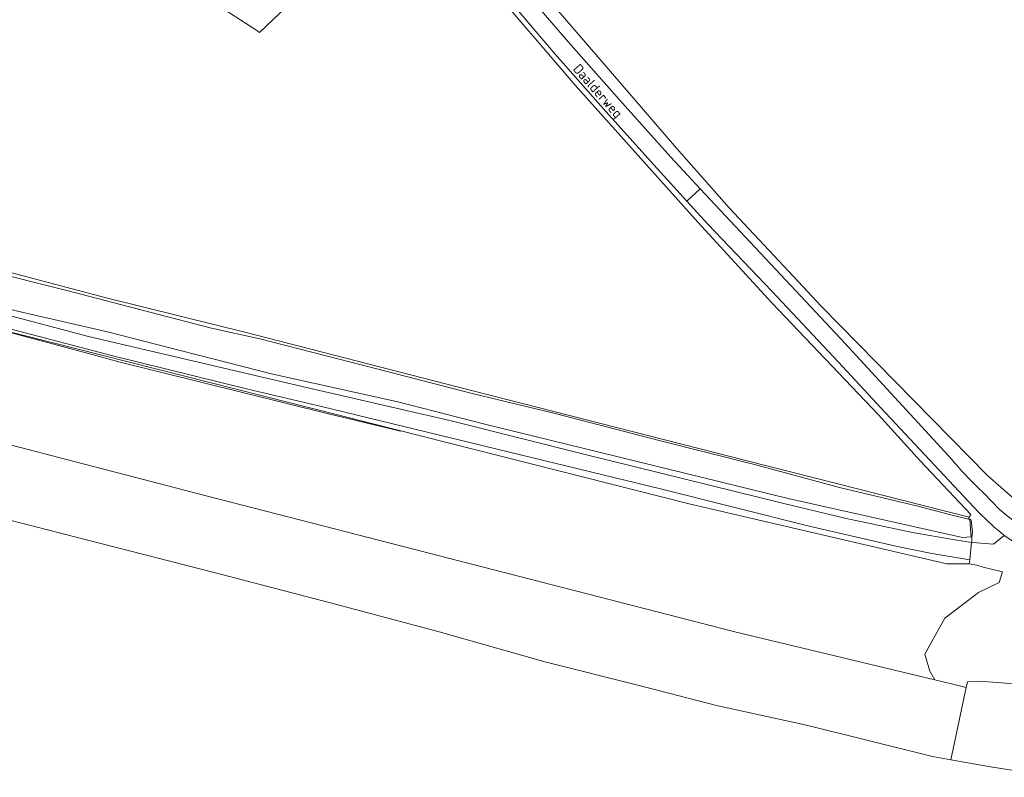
# Model space of a CAD drawing. Extents: x 184422 to 188298, y 343471 to 350189.
# Tile 11 of 256: x 186298 to 186478, y 346570 to 346709. Entities that reach past the tile are written whole.
import ezdxf
from ezdxf.enums import TextEntityAlignment as Align

# ---------------------------------------------------------------- set-up
doc = ezdxf.new("R2010")
doc.units = 0
for name, color, linetype, lineweight in [('B-WA-GR-GRAS-GV', 252, 'Continuous', 13), ('B-WA-GR-GROENVOORZIENING-GV', 252, 'Continuous', 18), ('B-WA-GW-TALUD_KRUIN-G', 252, 'Continuous', 18), ('B-WA-IE-TERREINAFSCHEIDING_KUNSTMATIG_HEKWERK-G', 252, 'IE-TERREINAFSCHEIDING-KUNSTMATIG', 18), ('B-WA-OG-TERREIN_ERF-GV', 252, 'Continuous', 18), ('B-WA-OG-TOPOGRAFIE-T18', 252, 'Continuous', 18), ('B-WA-OG-WEG-GV', 252, 'Continuous', 18), ('B-WA-VH-VERHARDING_ASFALT-GV', 252, 'Continuous', 18), ('B-WA-VH-VERHARDING_HALFVERHARDING-GV', 252, 'Continuous', 18)]:
    doc.layers.add(name, color=color, linetype=linetype, lineweight=lineweight)
doc.styles.add('NLCS-ISO-M1000-T18', font='NLCS-ISO.ttf', dxfattribs={"height": 1.8})
doc.linetypes.add('IE-TERREINAFSCHEIDING-KUNSTMATIG', pattern='A,4,[82,NLCS.SHX,S=0.75,R=90,X=0,Y=0],4,-2', length=10)

msp = doc.modelspace()

# ---------------------------------------------------------------- linework, layer by layer
at = {"layer": 'B-WA-GR-GRAS-GV', "flags": 128}
for points in [[(186379.557, 346730.359), (186407.908, 346697.394), (186418.099, 346685.544), (186427.752, 346674.634), (186435.96, 346665.873), (186442.193, 346659.22), (186444.549, 346656.657), (186475.181, 346625.484), (186480.663, 346620.708), (186484.874, 346618.015), (186488.753, 346616.767), (186491.616, 346616.733), (186494.244, 346617.474), (186497.737, 346619.97), (186500.33, 346622.786), (186507.092, 346632.538), (186514, 346641.931), (186520.319, 346649.722), (186524.124, 346654.13), (186530.398, 346660.401), (186682.061, 346806.474)], [(186379.557, 346730.359), (186407.908, 346697.394), (186418.099, 346685.544), (186427.752, 346674.634), (186435.96, 346665.873), (186442.193, 346659.22), (186444.549, 346656.657), (186475.181, 346625.484), (186480.663, 346620.708), (186484.874, 346618.015), (186488.753, 346616.767), (186491.616, 346616.733), (186494.244, 346617.474), (186497.737, 346619.97), (186500.33, 346622.786), (186507.092, 346632.538), (186514, 346641.931), (186520.319, 346649.722), (186524.124, 346654.13), (186530.398, 346660.401), (186682.061, 346806.474)], [(186379.557, 346730.359), (186407.908, 346697.394), (186418.099, 346685.544), (186427.752, 346674.634), (186435.96, 346665.873), (186442.193, 346659.22), (186444.549, 346656.657), (186475.181, 346625.484), (186480.663, 346620.708), (186484.874, 346618.015), (186488.753, 346616.767), (186491.616, 346616.733), (186494.244, 346617.474), (186497.737, 346619.97), (186500.33, 346622.786), (186507.092, 346632.538), (186514, 346641.931), (186520.319, 346649.722), (186524.124, 346654.13), (186530.398, 346660.401), (186682.061, 346806.474)], [(186287.798, 346664.877), (186313.257, 346658.18), (186333.719, 346653.116), (186338.961, 346651.819), (186377.886, 346641.777), (186430.807, 346628.287), (186471.774, 346617.899), (186472.061, 346618.385), (186462.868, 346628.165), (186455.153, 346636.666), (186435.575, 346657.201), (186422.034, 346672.009), (186399.51, 346697.111), (186382.928, 346716.443)], [(186287.798, 346664.877), (186313.257, 346658.18), (186333.719, 346653.116), (186338.961, 346651.819), (186377.886, 346641.777), (186430.807, 346628.287), (186471.774, 346617.899), (186472.061, 346618.385), (186462.868, 346628.165), (186455.153, 346636.666), (186435.575, 346657.201), (186422.034, 346672.009), (186399.51, 346697.111), (186382.928, 346716.443)], [(186287.798, 346664.877), (186313.257, 346658.18), (186333.719, 346653.116), (186338.961, 346651.819), (186377.886, 346641.777), (186430.807, 346628.287), (186471.774, 346617.899), (186472.061, 346618.385), (186462.868, 346628.165), (186455.153, 346636.666), (186435.575, 346657.201), (186422.034, 346672.009), (186399.51, 346697.111), (186382.928, 346716.443)], [(186347.887, 346712.673), (186341.654, 346706.785), (186341.14, 346707.129), (186324.861, 346717.694)], [(186347.887, 346712.673), (186341.654, 346706.785), (186341.14, 346707.129), (186324.861, 346717.694)], [(186347.887, 346712.673), (186341.654, 346706.785), (186341.14, 346707.129), (186324.861, 346717.694)], [(186291.366, 346663.187), (186306.304, 346659.46), (186320.12, 346655.875), (186332.827, 346652.578), (186341.694, 346650.606), (186363.135, 346645.093), (186380.652, 346640.595), (186395.846, 346636.925), (186414.948, 346631.948), (186432.637, 346627.493), (186447.985, 346623.323), (186462.338, 346619.909), (186468.199, 346618.407), (186471.916, 346617.462), (186471.907, 346617.541), (186471.671, 346617.641), (186471.774, 346617.899), (186430.807, 346628.287), (186377.886, 346641.777), (186338.961, 346651.819), (186333.719, 346653.116), (186313.257, 346658.18), (186287.798, 346664.877)], [(186291.366, 346663.187), (186306.304, 346659.46), (186320.12, 346655.875), (186332.827, 346652.578), (186341.694, 346650.606), (186363.135, 346645.093), (186380.652, 346640.595), (186395.846, 346636.925), (186414.948, 346631.948), (186432.637, 346627.493), (186447.985, 346623.323), (186462.338, 346619.909), (186468.199, 346618.407), (186471.916, 346617.462), (186471.907, 346617.541), (186471.671, 346617.641), (186471.774, 346617.899), (186430.807, 346628.287), (186377.886, 346641.777), (186338.961, 346651.819), (186333.719, 346653.116), (186313.257, 346658.18), (186287.798, 346664.877)], [(186291.366, 346663.187), (186306.304, 346659.46), (186320.12, 346655.875), (186332.827, 346652.578), (186341.694, 346650.606), (186363.135, 346645.093), (186380.652, 346640.595), (186395.846, 346636.925), (186414.948, 346631.948), (186432.637, 346627.493), (186447.985, 346623.323), (186462.338, 346619.909), (186468.199, 346618.407), (186471.916, 346617.462), (186471.907, 346617.541), (186471.671, 346617.641), (186471.774, 346617.899), (186430.807, 346628.287), (186377.886, 346641.777), (186338.961, 346651.819), (186333.719, 346653.116), (186313.257, 346658.18), (186287.798, 346664.877)], [(186284.688, 346658.627), (186298.601, 346655.4), (186313.965, 346651.796), (186327.091, 346648.435), (186344.094, 346644.155), (186366.999, 346639.049), (186382.483, 346635.061), (186438.605, 346621.353), (186470.532, 346614.184), (186472.158, 346614.29), (186472.107, 346614.958), (186471.916, 346617.462), (186468.199, 346618.407), (186462.338, 346619.909), (186447.985, 346623.323), (186432.637, 346627.493), (186414.948, 346631.948), (186395.846, 346636.925), (186380.652, 346640.595), (186363.135, 346645.093), (186341.694, 346650.606), (186332.827, 346652.578), (186320.12, 346655.875), (186306.304, 346659.46), (186291.366, 346663.187)], [(186284.688, 346658.627), (186298.601, 346655.4), (186313.965, 346651.796), (186327.091, 346648.435), (186344.094, 346644.155), (186366.999, 346639.049), (186382.483, 346635.061), (186438.605, 346621.353), (186470.532, 346614.184), (186472.158, 346614.29), (186472.107, 346614.958), (186471.916, 346617.462), (186468.199, 346618.407), (186462.338, 346619.909), (186447.985, 346623.323), (186432.637, 346627.493), (186414.948, 346631.948), (186395.846, 346636.925), (186380.652, 346640.595), (186363.135, 346645.093), (186341.694, 346650.606), (186332.827, 346652.578), (186320.12, 346655.875), (186306.304, 346659.46), (186291.366, 346663.187)], [(186284.688, 346658.627), (186298.601, 346655.4), (186313.965, 346651.796), (186327.091, 346648.435), (186344.094, 346644.155), (186366.999, 346639.049), (186382.483, 346635.061), (186438.605, 346621.353), (186470.532, 346614.184), (186472.158, 346614.29), (186472.107, 346614.958), (186471.916, 346617.462), (186468.199, 346618.407), (186462.338, 346619.909), (186447.985, 346623.323), (186432.637, 346627.493), (186414.948, 346631.948), (186395.846, 346636.925), (186380.652, 346640.595), (186363.135, 346645.093), (186341.694, 346650.606), (186332.827, 346652.578), (186320.12, 346655.875), (186306.304, 346659.46), (186291.366, 346663.187)], [(186208.922, 346653.761), (186332.08, 346621.739), (186429.029, 346596.854), (186465.464, 346588.084), (186464.561, 346589.694), (186463.668, 346592.82), (186465.247, 346595.663), (186467.336, 346599.424), (186470.132, 346601.55), (186473.483, 346604.098), (186477.271, 346605.933), (186477.873, 346607.877), (186475.882, 346608.381), (186474.376, 346608.762), (186473.162, 346609.098), (186471.793, 346609.348), (186467.69, 346609.363), (186420.443, 346620.344), (186259.031, 346661.167)], [(186208.922, 346653.761), (186332.08, 346621.739), (186429.029, 346596.854), (186465.464, 346588.084), (186464.561, 346589.694), (186463.668, 346592.82), (186465.247, 346595.663), (186467.336, 346599.424), (186470.132, 346601.55), (186473.483, 346604.098), (186477.271, 346605.933), (186477.873, 346607.877), (186475.882, 346608.381), (186474.376, 346608.762), (186473.162, 346609.098), (186471.793, 346609.348), (186467.69, 346609.363), (186420.443, 346620.344), (186259.031, 346661.167)], [(186208.922, 346653.761), (186332.08, 346621.739), (186429.029, 346596.854), (186465.464, 346588.084), (186464.561, 346589.694), (186463.668, 346592.82), (186465.247, 346595.663), (186467.336, 346599.424), (186470.132, 346601.55), (186473.483, 346604.098), (186477.271, 346605.933), (186477.873, 346607.877), (186475.882, 346608.381), (186474.376, 346608.762), (186473.162, 346609.098), (186471.793, 346609.348), (186467.69, 346609.363), (186420.443, 346620.344), (186259.031, 346661.167)], [(186293.41, 346617.97), (186312.538, 346613.07), (186333.325, 346607.756), (186355.559, 346601.979), (186374.596, 346596.868), (186394.199, 346591.358), (186411.276, 346587.05), (186425.453, 346583.369), (186441.922, 346579.761), (186465.074, 346574.056), (186468.443, 346573.459), (186471.261, 346586.689), (186468.517, 346587.349), (186465.464, 346588.084), (186429.029, 346596.854), (186332.08, 346621.739), (186208.922, 346653.761)], [(186293.41, 346617.97), (186312.538, 346613.07), (186333.325, 346607.756), (186355.559, 346601.979), (186374.596, 346596.868), (186394.199, 346591.358), (186411.276, 346587.05), (186425.453, 346583.369), (186441.922, 346579.761), (186465.074, 346574.056), (186468.443, 346573.459), (186471.261, 346586.689), (186468.517, 346587.349), (186465.464, 346588.084), (186429.029, 346596.854), (186332.08, 346621.739), (186208.922, 346653.761)], [(186293.41, 346617.97), (186312.538, 346613.07), (186333.325, 346607.756), (186355.559, 346601.979), (186374.596, 346596.868), (186394.199, 346591.358), (186411.276, 346587.05), (186425.453, 346583.369), (186441.922, 346579.761), (186465.074, 346574.056), (186468.443, 346573.459), (186471.261, 346586.689), (186468.517, 346587.349), (186465.464, 346588.084), (186429.029, 346596.854), (186332.08, 346621.739), (186208.922, 346653.761)], [(186481.942, 346587.207), (186477.779, 346587.564), (186473.612, 346587.856), (186471.487, 346587.75), (186471.261, 346586.689), (186468.443, 346573.459), (186475.723, 346572.17), (186487.806, 346570.234)], [(186481.942, 346587.207), (186477.779, 346587.564), (186473.612, 346587.856), (186471.487, 346587.75), (186471.261, 346586.689), (186468.443, 346573.459), (186475.723, 346572.17), (186487.806, 346570.234)], [(186481.942, 346587.207), (186477.779, 346587.564), (186473.612, 346587.856), (186471.487, 346587.75), (186471.261, 346586.689), (186468.443, 346573.459), (186475.723, 346572.17), (186487.806, 346570.234)]]:
    msp.add_lwpolyline(points, dxfattribs=at)
at = {"layer": 'B-WA-GR-GROENVOORZIENING-GV', "flags": 128}
for points in [[(186259.031, 346661.167), (186420.443, 346620.344), (186467.69, 346609.363), (186471.793, 346609.348), (186471.874, 346610.068), (186464.942, 346611.264), (186458.316, 346612.57), (186442.456, 346616.236), (186415.191, 346623.102), (186352.966, 346638.19), (186339.244, 346641.442), (186314.746, 346647.499), (186253.843, 346663.418)], [(186259.031, 346661.167), (186420.443, 346620.344), (186467.69, 346609.363), (186471.793, 346609.348), (186471.874, 346610.068), (186464.942, 346611.264), (186458.316, 346612.57), (186442.456, 346616.236), (186415.191, 346623.102), (186352.966, 346638.19), (186339.244, 346641.442), (186314.746, 346647.499), (186253.843, 346663.418)], [(186259.031, 346661.167), (186420.443, 346620.344), (186467.69, 346609.363), (186471.793, 346609.348), (186471.874, 346610.068), (186464.942, 346611.264), (186458.316, 346612.57), (186442.456, 346616.236), (186415.191, 346623.102), (186352.966, 346638.19), (186339.244, 346641.442), (186314.746, 346647.499), (186253.843, 346663.418)], [(186288.34, 346656.834), (186310.289, 346651.044), (186350.22, 346641.707), (186376.527, 346635.639), (186401.334, 346629.404), (186437.81, 346620.448), (186448.954, 346617.712), (186461.378, 346615.085), (186469.176, 346613.739), (186472.239, 346613.289), (186472.282, 346613.667), (186472.287, 346614.299), (186472.229, 346614.295), (186472.158, 346614.29), (186470.532, 346614.184), (186438.605, 346621.353), (186382.483, 346635.061), (186366.999, 346639.049), (186344.094, 346644.155), (186327.091, 346648.435), (186313.965, 346651.796), (186298.601, 346655.4), (186284.688, 346658.627)], [(186288.34, 346656.834), (186310.289, 346651.044), (186350.22, 346641.707), (186376.527, 346635.639), (186401.334, 346629.404), (186437.81, 346620.448), (186448.954, 346617.712), (186461.378, 346615.085), (186469.176, 346613.739), (186472.239, 346613.289), (186472.282, 346613.667), (186472.287, 346614.299), (186472.229, 346614.295), (186472.158, 346614.29), (186470.532, 346614.184), (186438.605, 346621.353), (186382.483, 346635.061), (186366.999, 346639.049), (186344.094, 346644.155), (186327.091, 346648.435), (186313.965, 346651.796), (186298.601, 346655.4), (186284.688, 346658.627)], [(186288.34, 346656.834), (186310.289, 346651.044), (186350.22, 346641.707), (186376.527, 346635.639), (186401.334, 346629.404), (186437.81, 346620.448), (186448.954, 346617.712), (186461.378, 346615.085), (186469.176, 346613.739), (186472.239, 346613.289), (186472.282, 346613.667), (186472.287, 346614.299), (186472.229, 346614.295), (186472.158, 346614.29), (186470.532, 346614.184), (186438.605, 346621.353), (186382.483, 346635.061), (186366.999, 346639.049), (186344.094, 346644.155), (186327.091, 346648.435), (186313.965, 346651.796), (186298.601, 346655.4), (186284.688, 346658.627)]]:
    msp.add_lwpolyline(points, dxfattribs=at)
at = {"layer": 'B-WA-GW-TALUD_KRUIN-G', "flags": 128}
msp.add_lwpolyline([(186284.688, 346658.627), (186298.601, 346655.4), (186313.965, 346651.796), (186327.091, 346648.435), (186344.094, 346644.155), (186366.999, 346639.049), (186382.483, 346635.061), (186438.605, 346621.353), (186470.532, 346614.184), (186472.158, 346614.29)], dxfattribs=at)
msp.add_lwpolyline([(186284.688, 346658.627), (186298.601, 346655.4), (186313.965, 346651.796), (186327.091, 346648.435), (186344.094, 346644.155), (186366.999, 346639.049), (186382.483, 346635.061), (186438.605, 346621.353), (186470.532, 346614.184), (186472.158, 346614.29)], dxfattribs=at)
msp.add_lwpolyline([(186284.688, 346658.627), (186298.601, 346655.4), (186313.965, 346651.796), (186327.091, 346648.435), (186344.094, 346644.155), (186366.999, 346639.049), (186382.483, 346635.061), (186438.605, 346621.353), (186470.532, 346614.184), (186472.158, 346614.29)], dxfattribs=at)
at = {"layer": 'B-WA-IE-TERREINAFSCHEIDING_KUNSTMATIG_HEKWERK-G', "flags": 128}
for points in [[(186462.868, 346628.165), (186455.153, 346636.666), (186435.575, 346657.201), (186422.034, 346672.009), (186399.51, 346697.111), (186382.928, 346716.443), (186370.357, 346731.138)], [(186462.868, 346628.165), (186455.153, 346636.666), (186435.575, 346657.201), (186422.034, 346672.009), (186399.51, 346697.111), (186382.928, 346716.443), (186370.357, 346731.138)], [(186462.868, 346628.165), (186455.153, 346636.666), (186435.575, 346657.201), (186422.034, 346672.009), (186399.51, 346697.111), (186382.928, 346716.443), (186370.357, 346731.138)], [(186471.916, 346617.462), (186471.907, 346617.541), (186471.671, 346617.641), (186471.774, 346617.899), (186430.807, 346628.287), (186377.886, 346641.777), (186338.961, 346651.819), (186333.719, 346653.116), (186313.257, 346658.18), (186287.798, 346664.877), (186283.454, 346665.983), (186258.795, 346672.261), (186248.381, 346674.912), (186237.811, 346677.603), (186230.826, 346679.471), (186233.997, 346684.341), (186231.021, 346685.267)], [(186471.916, 346617.462), (186471.907, 346617.541), (186471.671, 346617.641), (186471.774, 346617.899), (186430.807, 346628.287), (186377.886, 346641.777), (186338.961, 346651.819), (186333.719, 346653.116), (186313.257, 346658.18), (186287.798, 346664.877), (186283.454, 346665.983), (186258.795, 346672.261), (186248.381, 346674.912), (186237.811, 346677.603), (186230.826, 346679.471), (186233.997, 346684.341), (186231.021, 346685.267)], [(186471.916, 346617.462), (186471.907, 346617.541), (186471.671, 346617.641), (186471.774, 346617.899), (186430.807, 346628.287), (186377.886, 346641.777), (186338.961, 346651.819), (186333.719, 346653.116), (186313.257, 346658.18), (186287.798, 346664.877), (186283.454, 346665.983), (186258.795, 346672.261), (186248.381, 346674.912), (186237.811, 346677.603), (186230.826, 346679.471), (186233.997, 346684.341), (186231.021, 346685.267)], [(186278.719, 346656.371), (186310.253, 346647.897)], [(186278.719, 346656.371), (186310.253, 346647.897)], [(186278.719, 346656.371), (186310.253, 346647.897)], [(186310.253, 346647.897), (186316.097, 346646.327)], [(186310.253, 346647.897), (186316.097, 346646.327)], [(186310.253, 346647.897), (186316.097, 346646.327)], [(186316.097, 346646.327), (186354.049, 346636.911)], [(186316.097, 346646.327), (186354.049, 346636.911)], [(186316.097, 346646.327), (186354.049, 346636.911)], [(186354.049, 346636.911), (186367.484, 346633.652)], [(186354.049, 346636.911), (186367.484, 346633.652)], [(186354.049, 346636.911), (186367.484, 346633.652)]]:
    msp.add_lwpolyline(points, dxfattribs=at)
at = {"layer": 'B-WA-OG-TERREIN_ERF-GV', "flags": 128}
msp.add_lwpolyline([(186324.861, 346717.694), (186341.14, 346707.129), (186341.654, 346706.785), (186347.887, 346712.673)], dxfattribs=at)
msp.add_lwpolyline([(186324.861, 346717.694), (186341.14, 346707.129), (186341.654, 346706.785), (186347.887, 346712.673)], dxfattribs=at)
msp.add_lwpolyline([(186324.861, 346717.694), (186341.14, 346707.129), (186341.654, 346706.785), (186347.887, 346712.673)], dxfattribs=at)
at = {"layer": 'B-WA-OG-WEG-GV', "flags": 128}
for points in [[(186473.519, 346618.843), (186468.139, 346624.577), (186455.579, 346637.942), (186447.837, 346646.302), (186435.597, 346659.35), (186423.872, 346671.629), (186420.014, 346675.859), (186414.555, 346681.842), (186405.164, 346692.294), (186395.83, 346702.798), (186383.975, 346716.758), (186372.183, 346730.772), (186369.698, 346733.883), (186368.762, 346733.135), (186370.357, 346731.138)], [(186473.519, 346618.843), (186468.139, 346624.577), (186455.579, 346637.942), (186447.837, 346646.302), (186435.597, 346659.35), (186423.872, 346671.629), (186420.014, 346675.859), (186414.555, 346681.842), (186405.164, 346692.294), (186395.83, 346702.798), (186383.975, 346716.758), (186372.183, 346730.772), (186369.698, 346733.883), (186368.762, 346733.135), (186370.357, 346731.138)], [(186473.519, 346618.843), (186468.139, 346624.577), (186455.579, 346637.942), (186447.837, 346646.302), (186435.597, 346659.35), (186423.872, 346671.629), (186420.014, 346675.859), (186414.555, 346681.842), (186405.164, 346692.294), (186395.83, 346702.798), (186383.975, 346716.758), (186372.183, 346730.772), (186369.698, 346733.883), (186368.762, 346733.135), (186370.357, 346731.138)], [(186370.357, 346731.138), (186377.745, 346722.501), (186382.928, 346716.443), (186399.51, 346697.111), (186422.034, 346672.009), (186435.575, 346657.201), (186455.153, 346636.666), (186462.868, 346628.165), (186472.061, 346618.385), (186471.774, 346617.899), (186471.671, 346617.641), (186471.907, 346617.541), (186472.132, 346617.353), (186472.375, 346615.191), (186472.287, 346614.299), (186472.282, 346613.667), (186472.239, 346613.289), (186472.367, 346613.27), (186476.255, 346612.939), (186478.226, 346614.583)], [(186370.357, 346731.138), (186377.745, 346722.501), (186382.928, 346716.443), (186399.51, 346697.111), (186422.034, 346672.009), (186435.575, 346657.201), (186455.153, 346636.666), (186462.868, 346628.165), (186472.061, 346618.385), (186471.774, 346617.899), (186471.671, 346617.641), (186471.907, 346617.541), (186472.132, 346617.353), (186472.375, 346615.191), (186472.287, 346614.299), (186472.282, 346613.667), (186472.239, 346613.289), (186472.367, 346613.27), (186476.255, 346612.939), (186478.226, 346614.583)], [(186370.357, 346731.138), (186377.745, 346722.501), (186382.928, 346716.443), (186399.51, 346697.111), (186422.034, 346672.009), (186435.575, 346657.201), (186455.153, 346636.666), (186462.868, 346628.165), (186472.061, 346618.385), (186471.774, 346617.899), (186471.671, 346617.641), (186471.907, 346617.541), (186472.132, 346617.353), (186472.375, 346615.191), (186472.287, 346614.299), (186472.282, 346613.667), (186472.239, 346613.289), (186472.367, 346613.27), (186476.255, 346612.939), (186478.226, 346614.583)], [(186490.088, 346611.365), (186491.625, 346613.333), (186492.904, 346614.722), (186495.143, 346617.153), (186497.737, 346619.97), (186494.244, 346617.474), (186491.616, 346616.733), (186488.753, 346616.767), (186484.874, 346618.015), (186480.663, 346620.708), (186475.181, 346625.484), (186444.549, 346656.657), (186442.193, 346659.22), (186435.96, 346665.873), (186427.752, 346674.634), (186418.099, 346685.544), (186407.908, 346697.394), (186379.557, 346730.359)], [(186490.088, 346611.365), (186491.625, 346613.333), (186492.904, 346614.722), (186495.143, 346617.153), (186497.737, 346619.97), (186494.244, 346617.474), (186491.616, 346616.733), (186488.753, 346616.767), (186484.874, 346618.015), (186480.663, 346620.708), (186475.181, 346625.484), (186444.549, 346656.657), (186442.193, 346659.22), (186435.96, 346665.873), (186427.752, 346674.634), (186418.099, 346685.544), (186407.908, 346697.394), (186379.557, 346730.359)], [(186490.088, 346611.365), (186491.625, 346613.333), (186492.904, 346614.722), (186495.143, 346617.153), (186497.737, 346619.97), (186494.244, 346617.474), (186491.616, 346616.733), (186488.753, 346616.767), (186484.874, 346618.015), (186480.663, 346620.708), (186475.181, 346625.484), (186444.549, 346656.657), (186442.193, 346659.22), (186435.96, 346665.873), (186427.752, 346674.634), (186418.099, 346685.544), (186407.908, 346697.394), (186379.557, 346730.359)], [(186386.374, 346718.823), (186398.301, 346704.984), (186407.639, 346694.401), (186417.041, 346683.874), (186422.431, 346678.12)], [(186386.374, 346718.823), (186398.301, 346704.984), (186407.639, 346694.401), (186417.041, 346683.874), (186422.431, 346678.12)], [(186386.374, 346718.823), (186398.301, 346704.984), (186407.639, 346694.401), (186417.041, 346683.874), (186422.431, 346678.12)], [(186422.431, 346678.12), (186448.216, 346650.597), (186468.706, 346628.371)], [(186422.431, 346678.12), (186448.216, 346650.597), (186468.706, 346628.371)], [(186422.431, 346678.12), (186448.216, 346650.597), (186468.706, 346628.371)], [(186474.543, 346622.25), (186477.27, 346619.387)], [(186474.543, 346622.25), (186477.27, 346619.387)], [(186474.543, 346622.25), (186477.27, 346619.387)]]:
    msp.add_lwpolyline(points, dxfattribs=at)
at = {"layer": 'B-WA-OG-WEG-GV'}
for points in [[(186468.706, 346628.371, 0.0352782), (186474.543, 346622.25)], [(186468.706, 346628.371, 0.0352782), (186474.543, 346622.25)], [(186468.706, 346628.371, 0.0352782), (186474.543, 346622.25)], [(186478.226, 346614.583, -0.0366602), (186473.519, 346618.843)], [(186478.226, 346614.583, -0.0366602), (186473.519, 346618.843)], [(186478.226, 346614.583, -0.0366602), (186473.519, 346618.843)], [(186477.27, 346619.387, 0.0732121), (186490.088, 346611.365)], [(186477.27, 346619.387, 0.0732121), (186490.088, 346611.365)], [(186477.27, 346619.387, 0.0732121), (186490.088, 346611.365)]]:
    msp.add_lwpolyline(points, format="xyb", dxfattribs=at)
at = {"layer": 'B-WA-VH-VERHARDING_ASFALT-GV', "flags": 128}
msp.add_lwpolyline([(186377.416, 346729.568), (186374.676, 346732.855), (186373.376, 346734.353), (186371.979, 346735.963), (186369.698, 346733.883), (186372.183, 346730.772), (186383.975, 346716.758), (186395.83, 346702.798), (186405.164, 346692.294), (186414.555, 346681.842), (186420.014, 346675.859), (186422.431, 346678.12), (186417.041, 346683.874), (186407.639, 346694.401), (186398.301, 346704.984), (186386.374, 346718.823)], close=True, dxfattribs=at)
msp.add_lwpolyline([(186377.416, 346729.568), (186374.676, 346732.855), (186373.376, 346734.353), (186371.979, 346735.963), (186369.698, 346733.883), (186372.183, 346730.772), (186383.975, 346716.758), (186395.83, 346702.798), (186405.164, 346692.294), (186414.555, 346681.842), (186420.014, 346675.859), (186422.431, 346678.12), (186417.041, 346683.874), (186407.639, 346694.401), (186398.301, 346704.984), (186386.374, 346718.823)], close=True, dxfattribs=at)
msp.add_lwpolyline([(186377.416, 346729.568), (186374.676, 346732.855), (186373.376, 346734.353), (186371.979, 346735.963), (186369.698, 346733.883), (186372.183, 346730.772), (186383.975, 346716.758), (186395.83, 346702.798), (186405.164, 346692.294), (186414.555, 346681.842), (186420.014, 346675.859), (186422.431, 346678.12), (186417.041, 346683.874), (186407.639, 346694.401), (186398.301, 346704.984), (186386.374, 346718.823)], close=True, dxfattribs=at)
for points in [[(186468.706, 346628.371), (186448.216, 346650.597), (186422.431, 346678.12), (186420.014, 346675.859), (186423.872, 346671.629), (186435.597, 346659.35), (186447.837, 346646.302), (186455.579, 346637.942), (186468.139, 346624.577), (186473.519, 346618.843)], [(186468.706, 346628.371), (186448.216, 346650.597), (186422.431, 346678.12), (186420.014, 346675.859), (186423.872, 346671.629), (186435.597, 346659.35), (186447.837, 346646.302), (186455.579, 346637.942), (186468.139, 346624.577), (186473.519, 346618.843)], [(186468.706, 346628.371), (186448.216, 346650.597), (186422.431, 346678.12), (186420.014, 346675.859), (186423.872, 346671.629), (186435.597, 346659.35), (186447.837, 346646.302), (186455.579, 346637.942), (186468.139, 346624.577), (186473.519, 346618.843)], [(186477.27, 346619.387), (186474.543, 346622.25)], [(186477.27, 346619.387), (186474.543, 346622.25)], [(186477.27, 346619.387), (186474.543, 346622.25)]]:
    msp.add_lwpolyline(points, dxfattribs=at)
at = {"layer": 'B-WA-VH-VERHARDING_ASFALT-GV'}
for points in [[(186474.543, 346622.25, -0.0352782), (186468.706, 346628.371)], [(186474.543, 346622.25, -0.0352782), (186468.706, 346628.371)], [(186474.543, 346622.25, -0.0352782), (186468.706, 346628.371)], [(186473.519, 346618.843, 0.0366602), (186478.226, 346614.583)], [(186473.519, 346618.843, 0.0366602), (186478.226, 346614.583)], [(186473.519, 346618.843, 0.0366602), (186478.226, 346614.583)], [(186490.088, 346611.365, -0.0732121), (186477.27, 346619.387)], [(186490.088, 346611.365, -0.0732121), (186477.27, 346619.387)], [(186490.088, 346611.365, -0.0732121), (186477.27, 346619.387)], [(186478.226, 346614.583, 0.0659357), (186488.976, 346608.545)], [(186478.226, 346614.583, 0.0659357), (186488.976, 346608.545)], [(186478.226, 346614.583, 0.0659357), (186488.976, 346608.545)]]:
    msp.add_lwpolyline(points, format="xyb", dxfattribs=at)
at = {"layer": 'B-WA-VH-VERHARDING_HALFVERHARDING-GV', "flags": 128}
msp.add_lwpolyline([(186253.843, 346663.418), (186314.746, 346647.499), (186339.244, 346641.442), (186352.966, 346638.19), (186415.191, 346623.102), (186442.456, 346616.236), (186458.316, 346612.57), (186464.942, 346611.264), (186471.874, 346610.068), (186472.239, 346613.289), (186469.176, 346613.739), (186461.378, 346615.085), (186448.954, 346617.712), (186437.81, 346620.448), (186401.334, 346629.404), (186376.527, 346635.639), (186350.22, 346641.707), (186310.289, 346651.044), (186288.34, 346656.834)], dxfattribs=at)
msp.add_lwpolyline([(186253.843, 346663.418), (186314.746, 346647.499), (186339.244, 346641.442), (186352.966, 346638.19), (186415.191, 346623.102), (186442.456, 346616.236), (186458.316, 346612.57), (186464.942, 346611.264), (186471.874, 346610.068), (186472.239, 346613.289), (186469.176, 346613.739), (186461.378, 346615.085), (186448.954, 346617.712), (186437.81, 346620.448), (186401.334, 346629.404), (186376.527, 346635.639), (186350.22, 346641.707), (186310.289, 346651.044), (186288.34, 346656.834)], dxfattribs=at)
msp.add_lwpolyline([(186253.843, 346663.418), (186314.746, 346647.499), (186339.244, 346641.442), (186352.966, 346638.19), (186415.191, 346623.102), (186442.456, 346616.236), (186458.316, 346612.57), (186464.942, 346611.264), (186471.874, 346610.068), (186472.239, 346613.289), (186469.176, 346613.739), (186461.378, 346615.085), (186448.954, 346617.712), (186437.81, 346620.448), (186401.334, 346629.404), (186376.527, 346635.639), (186350.22, 346641.707), (186310.289, 346651.044), (186288.34, 346656.834)], dxfattribs=at)

# ---------------------------------------------------------------- texts
at = {"layer": 'B-WA-OG-TOPOGRAFIE-T18', "style": 'NLCS-ISO-M1000-T18'}
msp.add_text('Daalderweg', height=1.8, rotation=311.4, dxfattribs=at).set_placement((186403.492, 346695.846), align=Align.MIDDLE)
msp.add_text('Daalderweg', height=1.8, rotation=311.4, dxfattribs=at).set_placement((186403.492, 346695.846), align=Align.MIDDLE)
msp.add_text('Daalderweg', height=1.8, rotation=311.4, dxfattribs=at).set_placement((186403.492, 346695.846), align=Align.MIDDLE)

doc.saveas('drawing.dxf')
